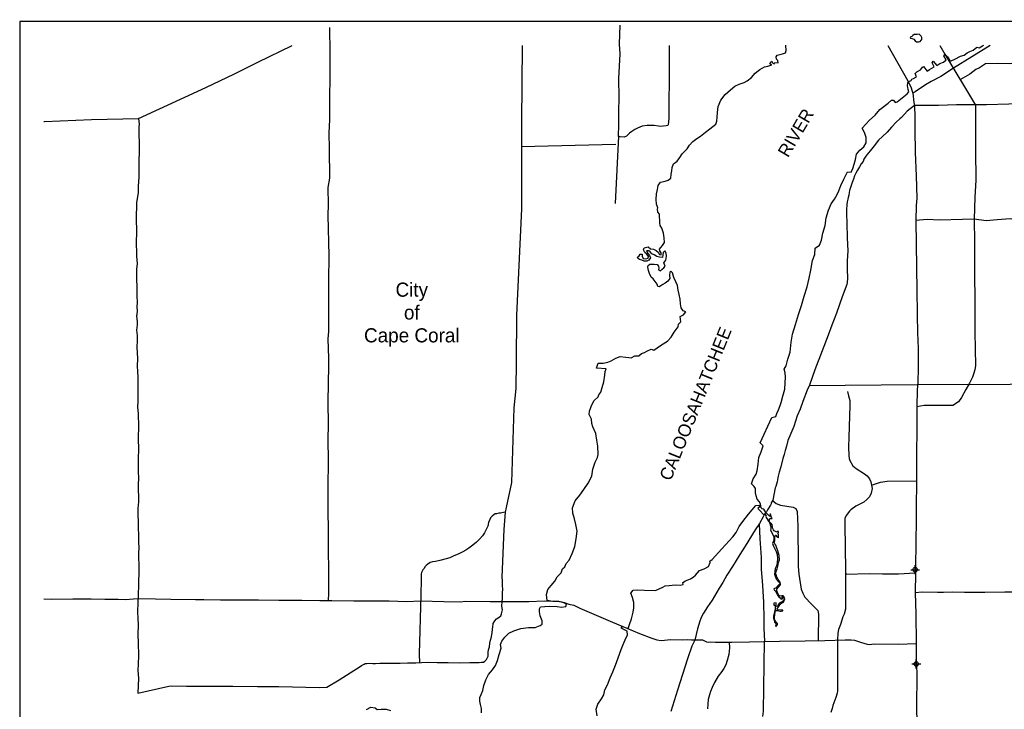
# Model space of a CAD drawing. Extents: x 164148 to 384280, y 737816 to 848299.
# Tile 3 of 41: x 164148 to 219918, y 805167 to 844264. Entities that reach past the tile are written whole.
import ezdxf
from ezdxf.enums import TextEntityAlignment as Align

# ---------------------------------------------------------------- set-up
doc = ezdxf.new("R2010")
doc.units = 0
doc.header["$LTSCALE"] = 1200
doc.header["$PDMODE"] = 34
doc.header["$PDSIZE"] = 250
for name, color, linetype in [('BORDER', 1, 'CONTINUOUS'), ('MAJROADS', 9, 'CONTINUOUS'), ('SEC', 2, 'CONTINUOUS'), ('TEXT', 7, 'CONTINUOUS'), ('WATER', 4, 'CONTINUOUS')]:
    doc.layers.add(name, color=color, linetype=linetype)

msp = doc.modelspace()

# ---------------------------------------------------------------- linework, layer by layer
at = {"layer": 'BORDER', "color": 0}
msp.add_lwpolyline([(164148, 739153), (324148, 739153), (324148, 844153), (164148, 844153)], close=True, dxfattribs=at)
at = {"layer": 'MAJROADS', "color": 0}
for points in [[(181691, 843818), (181717, 842388), (181716, 841115), (181689, 839724), (181689, 838601), (181650, 837822), (181677, 836967), (181698, 835274), (181611, 834755), (181620, 833767), (181608, 833188), (181649, 830875), (181639, 829476), (181643, 827834), (181643, 826577), (181598, 826166), (181631, 825069), (181637, 824641), (181605, 822622), (181629, 821281), (181606, 820493), (181614, 819236), (181611, 817770), (181595, 816773), (181609, 816346), (181627, 815424), (181628, 814359), (181634, 812893), (181634, 811728)], [(198145, 843947), (198103, 842871), (198132, 842318), (198072, 840935), (198081, 839838), (198058, 839075), (198069, 838321), (198048, 837642)], [(221561, 844264), (221617, 844181), (221633, 844063), (221624, 843921), (221572, 843762), (221554, 843611), (221520, 843427), (221443, 843294), (221341, 843118), (221257, 843002), (221147, 842843), (220986, 842643), (220825, 842427), (220665, 842260), (220597, 842135), (220427, 841868), (220351, 841777), (220192, 841753), (219505, 841783), (218859, 841754), (218506, 841530), (218296, 841440), (217958, 841174), (217445, 840876)], [(165507, 838493), (165546, 838492), (168211, 838606), (170885, 838653), (174685, 840410), (176317, 841194), (177629, 841863), (179590, 842807)], [(192606, 842807), (192574, 838459), (192562, 833540), (192290, 827518), (192262, 824854), (192250, 823354), (192133, 822265), (192009, 818026), (191705, 816613), (191645, 816345), (191562, 815357), (191449, 812668), (191449, 812668)], [(200931, 842807), (200932, 842473), (200931, 841115), (200917, 839306), (200913, 838669), (200885, 838300), (200851, 838259), (200759, 838251), (200599, 838227), (200432, 838211), (200340, 838229), (200080, 838264), (199871, 838257), (199686, 838259), (199401, 838219), (199149, 838120), (198989, 838029), (198812, 837930), (198686, 837822), (198525, 837664), (198391, 837606), (198156, 837616), (198065, 837659)], [(213318, 842807), (214455, 840789), (214637, 840394), (214686, 840276), (214735, 840100), (214790, 839563), (214839, 839395), (214842, 838742), (214854, 838038), (214877, 836739), (214918, 835415), (214959, 834141), (214930, 833722), (214907, 832876), (214962, 828896), (214993, 826398), (215026, 826214), (215045, 825485), (215030, 824588), (215015, 823642), (214987, 823307), (214963, 822310), (214942, 818388), (214918, 816311), (214922, 815632), (214908, 814911), (214893, 812934), (214893, 812859), (214868, 811795), (214909, 810563), (214922, 808929), (214931, 807856), (214960, 807253), (214945, 805175), (215017, 802543)], [(219119, 842807), (217041, 841524), (216326, 841043), (215770, 840754), (215451, 840564), (214869, 840166), (214735, 840100)], [(216259, 842807), (216550, 842317), (218293, 839424), (218294, 836841), (218298, 835165), (218240, 834210), (218214, 832954), (218238, 831638), (218258, 826543), (218278, 824666), (218250, 824407), (218182, 824172), (218122, 823989), (217943, 823655), (217739, 823304), (217501, 822845), (217324, 822604), (217012, 822388), (215370, 822392), (214963, 822310)], [(214839, 839395), (214407, 839072), (214086, 838714), (214001, 838648), (213799, 838456), (213529, 838165), (213275, 837882), (213014, 837641), (212794, 837441), (212549, 837116), (212320, 836825), (212134, 836608), (212067, 836517), (211957, 836350), (211922, 836233), (211812, 836091), (211710, 835924), (211600, 835732), (211515, 835557), (211438, 835407), (211378, 835231), (211293, 835031), (211216, 834797), (211156, 834588), (211130, 834462), (211104, 834312), (211078, 834186), (211052, 834086), (211025, 833943), (211007, 833759), (210980, 833508), (210987, 833248), (211000, 832737), (211019, 831890), (211055, 831153), (211009, 830583), (211023, 830148), (211044, 829586), (211025, 829377), (210991, 829243), (210743, 828549), (210409, 827621), (210144, 826953), (209939, 826376), (209606, 825491), (209179, 824413), (208879, 823535), (208751, 823268), (208503, 822624), (208358, 822181), (208187, 821797), (207990, 821204), (207666, 820410), (207580, 820084), (207503, 819841), (207442, 819616), (207373, 819382), (207253, 818922), (207175, 818612), (207106, 818386), (207097, 818294), (207045, 818060), (206985, 817792), (206934, 817717), (206803, 817031), (206744, 816923), (206718, 816864), (206709, 816822), (206667, 816739), (206506, 816472), (206455, 816372), (206362, 816263), (206268, 816071), (206056, 815704), (205810, 815337), (205234, 814420), (204945, 813936), (204521, 813269), (204207, 812777), (203970, 812359), (203758, 812034), (203376, 811358), (203113, 810975), (202884, 810624), (202800, 810483), (202723, 810324), (202680, 810173), (202534, 809739), (202395, 809095), (202225, 808752), (201977, 808034), (201403, 806261), (201025, 805049)], [(245084, 834470), (244800, 834598), (244524, 834667), (241248, 835881), (237513, 837291), (231228, 839408), (230651, 839571), (230341, 839565), (225405, 839493), (222791, 839495), (220177, 839481), (218911, 839441), (218911, 839441), (217219, 839445), (216196, 839402), (215258, 839401), (214839, 839395)], [(170923, 838664), (170885, 838653), (170913, 838345), (170895, 838178), (170910, 836871), (170904, 836159), (170892, 835639), (170898, 835329), (170871, 835086), (170861, 834810), (170858, 834458), (170814, 834215), (170762, 833897), (170759, 833579), (170740, 833252), (170739, 833160), (170746, 832850), (170759, 832406), (170756, 832062), (170754, 831802), (170752, 831442), (170758, 831182), (170764, 830856), (170794, 830436), (170759, 830127), (170756, 829800), (170762, 829507), (170776, 829155), (170783, 828861), (170780, 828568), (170795, 828266), (170776, 827948), (170800, 827780), (170789, 827529), (170772, 827470), (170803, 827135), (170793, 826967), (170766, 826666), (170806, 826356), (170803, 826071), (170792, 825694), (170798, 825375), (170829, 825057), (170809, 824613), (170815, 824311), (170838, 823992), (170836, 823682), (170844, 822610), (170825, 822292), (170856, 821931), (170876, 821185), (170854, 820574), (170874, 819845), (170863, 819468), (170868, 819116), (170856, 818630), (170871, 818286), (170851, 817892), (170869, 816929), (170832, 816552), (170866, 815446), (170880, 815060), (170876, 814616), (170891, 814339), (170880, 814013), (170890, 813116), (170883, 812186), (170830, 810712), (170844, 810293), (170867, 809974), (170837, 809388), (170859, 808960), (170870, 808198), (170867, 807753), (170847, 807360), (170869, 806924), (170843, 806092)], [(197919, 837186), (192554, 837052)], [(198065, 837659), (197877, 833850)], [(221508, 833029), (220317, 832963), (220259, 832980), (219513, 832910), (218892, 832856), (218214, 832954), (217552, 832942), (216245, 832901), (215558, 832940), (214907, 832876)], [(239660, 829126), (237457, 829120), (234803, 829119), (233653, 829063), (233231, 829009), (232918, 828901), (232310, 828621), (231897, 828296), (227549, 824271), (227303, 824083), (227108, 823981), (226597, 823779), (226362, 823725), (225508, 823624), (220257, 823576), (214987, 823563), (208874, 823508)], [(211040, 823186), (211089, 822948), (211168, 822677), (211161, 822397), (211113, 820595), (211101, 820020), (211103, 819566), (211123, 819388), (211160, 819267), (211346, 818964), (211525, 818828), (212007, 818511), (212148, 818396), (212274, 818233), (212354, 818064), (212439, 817688), (212380, 817414), (212284, 817221), (212132, 817065), (211953, 816915), (211704, 816776), (211509, 816682), (211223, 816485), (211142, 816396), (210952, 816148), (210892, 815985), (210887, 815643), (210922, 813052), (210915, 811787), (210925, 811158), (210916, 810844), (210841, 810561), (210778, 810416), (210641, 809977), (210534, 809699), (210482, 809487), (210462, 809106), (210461, 808408), (210478, 807331), (210473, 806194), (210453, 806089), (210384, 805845), (210211, 805380), (210162, 805210), (210096, 804990)], [(212451, 817899), (212900, 818041), (213280, 818109), (214923, 818126)], [(206766, 817016), (207000, 816832), (207235, 816735), (207961, 816624), (208110, 816553), (208188, 816384), (208224, 815548), (208225, 815058), (208215, 814683), (208235, 814293), (208251, 813273), (208278, 812837), (208411, 811985), (208509, 811756), (208622, 811533), (208998, 811127), (209174, 810966), (209348, 810768), (209388, 810568), (209377, 809069)], [(191645, 816345), (191463, 816298), (191379, 816290), (191295, 816291), (191161, 816250), (191085, 816242), (191010, 816201), (190909, 816118), (190824, 816026), (190781, 815926), (190696, 815751), (190661, 815541), (190627, 815475), (190551, 815324), (190474, 815174), (190364, 815007), (190204, 814824), (190018, 814641), (189824, 814467), (189588, 814309), (189411, 814193), (189243, 814102), (188991, 813962), (188738, 813863), (188503, 813764), (188302, 813707), (187949, 813601), (187705, 813552), (187538, 813537), (187395, 813487), (187260, 813396), (187167, 813330), (187117, 813263), (187032, 813130), (186981, 813071), (186913, 812929), (186896, 812821), (186886, 812703), (186885, 812544), (186884, 812368), (186891, 812201), (186864, 811975), (186863, 811782), (186862, 811631), (186780, 808305)], [(206031, 815676), (206075, 814838), (206151, 813765), (206154, 813095), (206223, 812214), (206237, 811854), (206275, 811267), (206301, 810287), (206297, 809742), (206333, 809030)], [(191449, 812668), (191476, 812443), (191476, 812326), (191474, 812150), (191490, 811991), (191480, 811756), (191471, 811664), (191470, 811522), (191468, 811354)], [(210954, 812869), (210945, 812836), (212286, 812876), (213015, 812854), (213920, 812856), (214876, 812899)], [(181634, 811728), (181622, 811360)], [(186863, 811782), (186868, 811329)], [(214868, 811795), (215270, 811824), (216125, 811817), (216476, 811815), (216988, 811819), (217658, 811806), (218823, 811806), (219954, 811823), (220993, 811832)], [(165507, 811424), (165948, 811421), (167155, 811428), (167348, 811427), (167708, 811424), (168194, 811437), (168973, 811415), (169417, 811420), (169727, 811409), (170129, 811389), (170842, 811443), (171839, 811435), (172710, 811403), (174109, 811393), (174578, 811389), (175517, 811382), (176187, 811377), (177670, 811366), (178835, 811357), (180125, 811347), (181155, 811340), (181625, 811336), (181834, 811343), (183074, 811317), (184247, 811316), (185077, 811318), (186065, 811286), (186870, 811321), (188177, 811286), (189090, 811263), (189425, 811294), (190799, 811275), (192978, 811284), (193874, 811310), (194385, 811290), (194729, 811279), (194996, 811218), (195247, 811133), (195540, 811072), (195882, 810902), (197728, 810117), (198530, 809776), (199248, 809460), (199958, 809195), (200242, 809101), (200477, 809074), (201030, 809128), (201675, 809107), (201985, 809121), (202195, 809111), (202521, 809109), (202723, 809107), (202831, 809106), (202932, 809055), (203048, 808996), (203157, 808970), (203291, 808985), (203568, 808983), (204473, 808977), (205478, 808994), (207179, 809032), (208638, 809046), (209760, 809062), (210900, 809112), (211235, 809110), (211428, 809083), (211771, 808972), (212147, 808852), (212264, 808851), (212566, 808882), (213915, 808863), (214921, 808898)], [(170843, 806092), (172595, 806482), (172746, 806498), (173601, 806475), (174816, 806474), (176223, 806481), (177623, 806462), (178829, 806453), (181125, 806411), (181544, 806416), (182251, 806830), (183076, 807360), (183379, 807551), (183514, 807659), (183665, 807733), (183724, 807766), (183808, 807774), (183951, 807781), (184152, 807771), (184303, 807770), (184554, 807793), (184864, 807791), (185233, 807788), (185694, 807785), (186121, 807799), (186582, 807795), (187219, 807841), (187797, 807828), (188409, 807815), (189054, 807794), (189641, 807823), (190169, 807819), (190311, 807835), (190428, 807834), (190496, 807892), (190555, 807950), (190589, 808000), (190631, 808067), (190674, 808184), (190692, 808284), (190692, 808402), (190710, 808536), (190753, 808703), (190780, 808921), (190815, 809088), (190867, 809280), (190902, 809515), (190928, 809699), (190946, 809858), (190964, 809975), (190964, 810034), (191058, 810192), (191159, 810300), (191310, 810391), (191403, 810458), (191446, 810583), (191490, 810809), (191466, 811010)], [(181625, 811336), (181614, 811360)], [(191466, 811010), (191485, 811287)], [(191485, 811287), (191468, 811354)], [(204339, 808978), (204345, 808651), (204317, 808274), (204222, 807939), (204136, 807697), (204034, 807480), (203924, 807313), (203712, 807038), (203500, 806696), (203372, 806413), (203279, 806179), (203219, 805995), (203149, 805727), (203131, 805451), (203104, 805200)], [(206243, 804751), (206276, 805068), (206320, 807716), (206333, 809030)], [(186780, 808305), (186793, 807802)]]:
    msp.add_lwpolyline(points, dxfattribs=at)
at = {"layer": 'SEC', "color": 0}
for p in [(214870, 813083), (214933, 807737)]:
    msp.add_point(p, dxfattribs=at)
at = {"layer": 'WATER', "color": 0}
msp.add_lwpolyline([(215091, 843439), (214982, 843431), (214882, 843432), (214815, 843416), (214739, 843358), (214680, 843308), (214588, 843275), (214604, 843216), (214704, 843190), (214796, 843156), (214863, 843072), (214946, 843004), (215063, 843012), (215147, 843028), (215206, 843095), (215240, 843136), (215241, 843245), (215208, 843329), (215158, 843388)], close=True, dxfattribs=at)
for points in [[(190309, 804969), (190311, 805212), (190245, 805439), (190205, 805632), (190215, 805833), (190291, 806000), (190385, 806242), (190429, 806518), (190556, 806844), (190701, 807136), (190937, 807411), (191098, 807653), (191209, 807929), (191312, 808271), (191415, 808631), (191382, 808840), (191451, 809024), (191620, 809258), (191856, 809482), (192133, 809623), (192536, 809754), (192964, 809810), (193349, 809799), (193626, 809923), (193736, 809997), (193737, 810182), (193621, 810459), (193590, 810694), (193582, 810869), (193650, 810970), (194145, 811016), (194588, 811005), (194839, 810953), (195091, 811002), (195125, 811135), (194933, 811229), (194682, 811289), (194347, 811283), (194021, 811336), (193981, 811679), (194067, 811955), (194261, 812188), (194464, 812438), (194583, 812672), (194827, 812913), (194896, 813139), (195031, 813247), (195107, 813431), (195268, 813631), (195438, 814006), (195600, 814391), (195661, 814826), (195723, 815261), (195650, 815638), (195577, 815966), (195487, 816293), (195455, 816595), (195617, 816987), (195871, 817304), (196099, 817629), (196353, 817979), (196548, 818380), (196609, 818790), (196746, 819174), (196882, 819450), (196916, 819609), (196886, 820086), (196847, 820430), (196790, 820807), (196609, 821177), (196551, 821362), (196528, 821622), (196404, 821882), (196414, 822066), (196524, 822342), (196669, 822651), (196922, 822876), (196956, 822993), (197066, 823143), (197143, 823410), (197229, 823728), (197282, 824104), (197317, 824322), (197368, 824472), (196824, 824510), (196918, 824794), (197194, 824800), (197463, 824849), (197647, 824923), (197908, 825072), (198160, 825171), (198478, 825127), (198646, 825109), (198788, 825099), (198990, 825215), (199216, 825214), (199367, 825330), (199535, 825396), (199678, 825470), (199922, 825578), (200064, 825535), (200249, 825668), (200510, 825833), (200846, 826032), (201041, 826274), (201218, 826541), (201447, 826857), (201473, 827008), (201591, 827141), (201560, 827443), (201744, 827534), (201871, 827692), (201729, 827760), (201613, 827937), (201573, 828155), (201558, 828415), (201509, 828675), (201444, 828926), (201404, 829203), (201305, 829405), (201206, 829657), (201124, 829909), (201032, 830001), (200973, 829943), (200955, 829759), (200971, 829600), (200869, 829433), (200701, 829325), (200575, 829242), (200457, 829184), (200373, 829118), (200289, 829135), (200265, 829261), (200149, 829429), (200024, 829564), (199916, 829665), (199825, 829867), (199759, 830052), (199736, 830236), (199745, 830328), (199845, 830395), (200080, 830410), (200247, 830384), (200339, 830291), (200355, 830182), (200338, 830073), (200438, 830030), (200539, 830122), (200640, 830205), (200708, 830297), (200642, 830473), (200752, 830631), (200787, 830849), (200763, 831033), (200688, 831168), (200596, 831068), (200586, 830934), (200560, 830784), (200393, 830793), (200242, 830844), (200092, 830929), (199958, 830989), (199867, 831106), (199775, 831157), (199658, 831150), (199741, 830990), (199824, 830889), (199881, 830763), (199788, 830638), (199671, 830580), (199512, 830581), (199386, 830632), (199261, 830675), (199203, 830701), (199128, 830785), (199229, 830876), (199297, 830968), (199405, 830976), (199405, 830850), (199462, 830732), (199613, 830706), (199747, 830739), (199765, 830839), (199665, 830965), (199557, 831067), (199482, 831218), (199517, 831335), (199743, 831384), (199885, 831274), (200044, 831248), (200194, 831171), (200311, 831078), (200385, 830944), (200486, 830926), (200478, 831052), (200404, 831162), (200387, 831254), (200472, 831354), (200556, 831470), (200675, 831637), (200651, 831905), (200611, 832157), (200521, 832442), (200422, 832602), (200406, 832753), (200392, 833239), (200293, 833357), (200277, 833516), (200286, 833591), (200220, 833810), (200205, 834069), (200224, 834396), (200276, 834639), (200320, 834856), (200438, 835056), (200715, 835105), (200874, 835171), (201034, 835287), (201044, 835505), (201079, 835689), (201114, 835889), (201182, 836090), (201384, 836239), (201537, 836456), (201680, 836665), (201950, 836948), (202086, 837148), (202280, 837356), (202507, 837530), (202717, 837654), (202995, 837887), (203248, 838070), (203416, 838203), (203576, 838335), (203628, 838503), (203663, 838745), (203681, 839005), (203717, 839348), (203862, 839699), (204115, 840024), (204410, 840290), (204663, 840489), (204907, 840605), (205175, 840704), (205344, 840803), (205605, 840994), (205799, 841236), (206077, 841435), (206329, 841584), (206522, 841633), (206749, 841707), (206632, 841766), (206758, 841908), (206816, 841790), (206883, 841764), (206917, 841831), (207101, 841821), (207085, 841956), (207010, 842031), (207003, 842157), (207062, 842257), (207196, 842290), (207356, 842322), (207524, 842388), (207558, 842522), (207543, 842807), (207542, 842821)], [(196851, 804792), (196795, 805170), (196889, 805462), (197100, 805754), (197243, 805996), (197295, 806272), (197447, 806548), (197592, 806949), (197736, 807283), (197897, 807667), (198042, 808093), (198212, 808553), (198331, 808845), (198450, 809113), (198568, 809388), (198553, 809606), (198219, 809759), (198295, 809859), (198612, 809756), (198681, 809982), (198808, 810300), (198894, 810684), (198929, 810927), (198930, 811228), (198856, 811505), (198766, 811757), (198901, 811924), (199152, 811939), (199529, 811928), (200157, 811908), (200568, 812090), (200702, 812173), (200928, 812189), (201280, 812220), (201557, 812210), (201724, 812234), (201717, 812360), (201859, 812443), (202136, 812559), (202288, 812650), (202422, 812767), (202650, 813042), (202918, 813132), (203162, 813265), (203264, 813490), (203230, 813566), (203365, 813666), (203921, 814257), (204544, 814949), (204730, 815190), (204908, 815533), (205102, 815808), (205431, 816233), (205835, 816717), (206028, 816749), (206040, 816724), (206053, 816658), (206054, 816619), (205960, 816566), (205967, 816527), (206050, 816453), (206295, 816194), (206356, 816238), (206439, 816144), (206420, 816101), (206427, 816037), (206556, 815831), (206615, 815750), (206690, 815521), (206702, 815392), (206673, 815322), (206871, 814967), (206865, 814755), (206785, 814572), (206798, 814502), (206818, 814445), (206992, 814123), (207060, 813944), (207067, 813712), (207044, 813470), (207012, 813302), (206942, 813149), (206919, 812981), (206909, 812821), (206942, 812710), (206992, 812566), (207128, 812399), (207168, 812388), (207200, 812346), (207209, 812290), (207175, 812242), (207074, 812147), (206998, 812051), (206865, 812007), (206874, 811931), (206964, 811881), (207019, 811752), (207078, 811632), (207135, 811556), (207221, 811491), (207267, 811434), (207302, 811415), (207363, 811430), (207363, 811474), (207330, 811517), (207343, 811552), (207356, 811563), (207378, 811546), (207426, 811509), (207426, 811404), (207405, 811317), (207335, 811262), (207213, 811211), (207145, 811139), (207095, 811058), (207072, 811010), (207021, 810999), (206973, 811023), (206995, 811084), (206997, 811149), (207001, 811200), (206868, 811186), (206860, 811081), (206929, 811068), (206947, 811005), (206930, 810831), (206909, 810697), (206846, 810466), (206847, 810343), (206875, 810213), (206911, 810106), (206976, 810036), (206992, 810003), (206983, 809953), (206953, 809903), (206970, 809872), (207001, 809864), (207060, 809929), (207075, 809988), (207070, 810036), (207007, 810082), (206948, 810178), (206897, 810282), (206899, 810387), (206931, 810682), (206952, 810750), (206978, 810778), (207046, 810774), (207138, 810753), (207223, 810731), (207273, 810736), (207347, 810753), (207380, 810760), (207367, 810790), (207291, 810779), (207072, 810809), (207039, 810844), (207046, 810872), (207081, 810929), (207163, 811043), (207248, 811144), (207300, 811188), (207403, 811242), (207457, 811336), (207483, 811426), (207456, 811529), (207415, 811585), (207391, 811609), (207314, 811596), (207205, 811582), (207166, 811617), (207115, 811693), (207029, 811881), (207034, 811979), (207127, 812099), (207218, 812200), (207247, 812266), (207216, 812375), (207174, 812442), (207113, 812521), (207042, 812660), (206998, 812798), (206967, 812891), (206991, 812985), (207052, 813132), (207086, 813276), (207133, 813492), (207190, 813650), (207167, 813894), (207090, 814145), (207041, 814295), (206980, 814472), (206918, 814546), (206883, 814633), (206918, 814736), (206926, 814845), (206924, 814941), (206943, 814998), (206958, 815039), (206984, 815044), (207022, 814989), (207085, 814924), (207124, 814894), (207135, 814896), (207133, 815071), (207091, 815162), (207128, 815197), (207128, 815239), (207062, 815249), (207030, 815219), (206964, 815240), (206887, 815279), (206837, 815342), (206813, 815417), (206784, 815497), (206767, 815556), (206788, 815598), (206707, 815709), (206598, 815811), (206613, 815909), (206625, 815962), (206669, 815982), (206735, 815980), (206763, 815982), (206741, 816038), (206677, 816235), (206642, 816237), (206647, 816204), (206649, 816163), (206656, 816126), (206618, 816110), (206583, 816154), (206511, 816223), (206448, 816295), (206356, 816417), (206290, 816515), (206211, 816532), (206154, 816593), (206130, 816680), (206108, 816825), (206042, 816947), (205929, 817076), (205855, 817261), (205823, 817445), (205824, 817680), (205749, 817797), (205591, 817957), (205685, 818225), (205862, 818500), (205913, 818692), (205974, 819060), (206010, 819445), (206137, 819763), (206256, 820106), (206098, 820282), (206759, 821719), (206985, 821768), (207037, 821935), (207122, 822152), (207215, 822395), (207275, 822570), (207377, 822913), (207488, 823314), (207515, 823682), (207534, 823992), (207502, 824252), (207452, 824453), (207562, 824645), (207657, 825013), (207793, 825414), (207855, 825983), (207916, 826443), (208086, 826978), (208265, 827547), (208435, 828065), (208589, 828592), (208751, 829110), (208863, 829603), (208957, 830063), (209061, 830615), (209180, 830950), (209207, 831318), (209459, 831476), (209570, 831760), (209630, 832153), (209767, 832604), (209820, 833031), (209964, 833466), (210117, 833833), (210294, 834084), (210446, 834351), (210540, 834559), (210667, 834860), (210820, 835228), (211031, 835629), (211241, 835627), (211342, 835836), (211419, 836070), (211487, 836346), (211539, 836639), (211733, 836872), (211960, 837047), (212087, 837281), (212089, 837582), (212007, 837876), (211866, 838119), (212287, 838561), (212598, 838852), (212860, 839169), (213339, 839534), (213532, 839701), (213650, 839709), (213733, 839574), (213850, 839599), (214422, 840056), (214506, 840181), (214474, 840307), (214441, 840533), (214459, 840684), (214510, 840751), (214636, 840808), (214686, 840884), (214770, 840933), (214938, 841024), (214864, 841209), (214965, 841301), (215175, 841417), (215284, 841567), (215343, 841608), (215551, 841348), (215677, 841431), (215946, 841588), (215839, 841823), (215898, 841915), (216097, 841671), (216265, 841779), (216467, 841862), (216618, 841978), (216485, 842205), (216553, 842297), (216736, 842137), (216827, 841935), (216903, 841935), (217121, 842017), (217432, 842191), (217650, 842249), (217818, 842390), (217961, 842456), (218162, 842531), (218355, 842705), (218489, 842671), (218682, 842779), (218752, 842821)], [(183794, 805164), (184029, 805280), (184280, 805253), (184405, 805160), (184631, 805184), (184900, 805182), (185150, 805105)]]:
    msp.add_lwpolyline(points, dxfattribs=at)

# ---------------------------------------------------------------- texts
at = {"layer": 'TEXT', "color": 0}
for s, p in [('City', (186358, 828559)), ('of', (186358, 827264)), ('Cape Coral', (186358, 825969))]:
    msp.add_text(s, height=800, dxfattribs=at).set_placement(p, align=Align.CENTER)
at = {"layer": 'WATER', "color": 0}
for s, rotation, p in [('RIVER', 59.4481, (207669, 836404)), ('CALOOSAHATCHEE', 68, (201025, 818072))]:
    msp.add_text(s, height=720, rotation=rotation, dxfattribs=at).set_placement(p)

doc.saveas('drawing.dxf')
